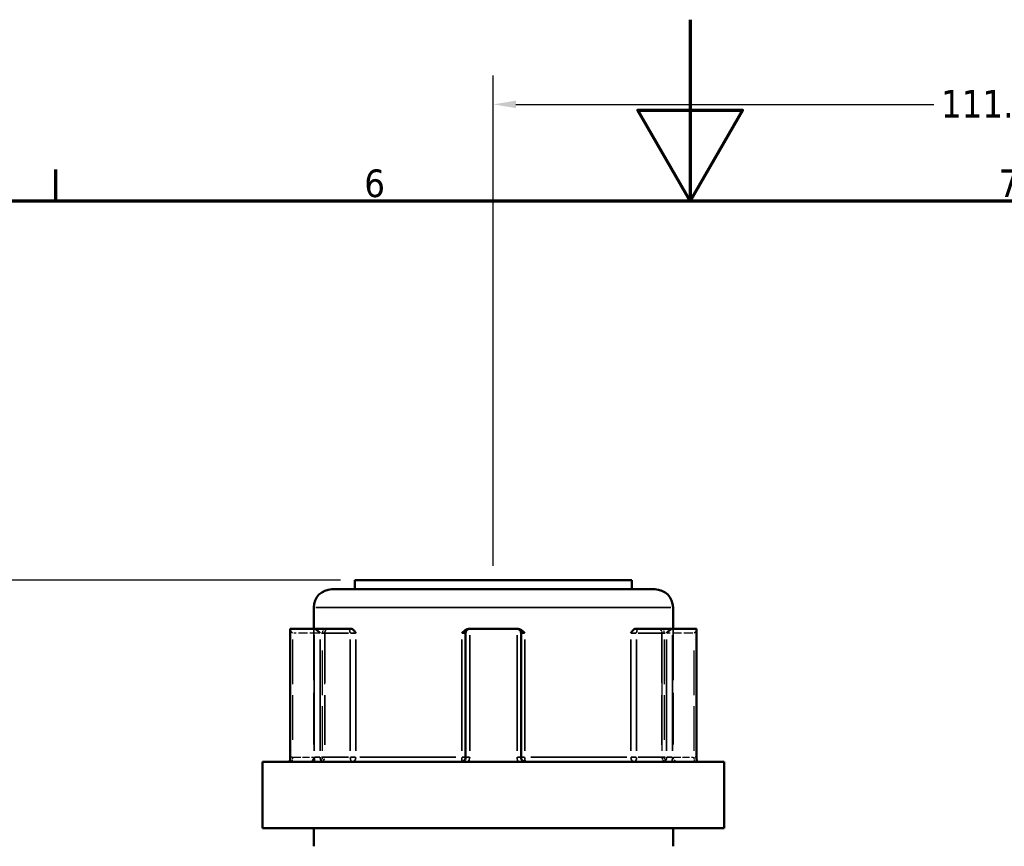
# Model space of a CAD drawing. Header units: millimetres. Extents: x 0 to 926, y 0 to 970.
# Tile 6 of 17: x 346 to 455, y 503 to 594. Entities that reach past the tile are written whole.
import ezdxf

# ---------------------------------------------------------------- set-up
doc = ezdxf.new("R2010")
doc.units = ezdxf.units.MM
doc.linetypes.add('DASHED', pattern=[0.2067, 0.1654, -0.0413])
for name, color, linetype, lineweight in [('Border (ANSI)', 7, 'Continuous', 70), ('Dimension (ANSI)', 7, 'Continuous', 25), ('Hidden (ANSI)', 7, 'DASHED', 35), ('Hidden Narrow (ANSI)', 7, 'DASHED', 25), ('Visible (ANSI)', 7, 'Continuous', 50), ('Visible Narrow (ANSI)', 7, 'Continuous', 35)]:
    doc.layers.add(name, color=color, linetype=linetype, lineweight=lineweight)
doc.styles.add('Note Text (ANSI)', font='tahoma.ttf')
doc.dimstyles.new('Default - mm (ANSI)', dxfattribs={"dimtxt": 3.048, "dimasz": 2.5, "dimexe": 3.175, "dimexo": 1.6002, "dimgap": 0.8, "dimtad": 0, "dimtoh": 1, "dimrnd": 1e-08, "dimzin": 4, "dimdsep": 46, "dimtxsty": 'Note Text (ANSI)', "dimcen": 0.09, "dimdle": 10, "dimclrd": 256, "dimclre": 256, "dimclrt": 256, "dimadec": 1, "dimazin": 1, "dimtfac": 1, "dimtofl": 0, "dimtmove": 0, "dimatfit": 3, "dimfxl": 1, "dimtolj": 1, "dimtzin": 4, "dimlwd": -1, "dimlwe": -1, "dimarcsym": 0})

# ---------------------------------------------------------------- blocks, each defined once
blk = doc.blocks.new('Borders Default Border')
at = {"layer": 'Border (ANSI)'}
blk.add_line((350.42, 574), (350.42, 577.45), dxfattribs=at)
at = {"layer": 'Border (ANSI)', "flags": 128}
for points in [[(420.5, 594), (420.5, 574), (414.73, 584), (426.27, 584), (420.5, 574)], [(20, 20), (20, 574), (821, 574), (821, 20), (20, 20)]]:
    blk.add_lwpolyline(points, dxfattribs=at)
at = {"layer": 'Border (ANSI)', "char_height": 3.05, "attachment_point": 7, "style": 'Note Text (ANSI)'}
for s, insert in [('6', (384.49, 574.34)), ('7', (454.6, 574.4))]:
    blk.add_mtext(s, dxfattribs=dict(at, insert=insert))
blk = doc.blocks.new('*D8')
at = {"layer": 'Defpoints', "color": 0, "transparency": 16777216}
for p in [(253.84, 532.06), (383.45, 532.06), (399.14, 242.06)]:
    blk.add_point(p, dxfattribs=at)
at = {"layer": 'Dimension (ANSI)', "transparency": 16777216}
for p, q in [((381.85, 532.06), (250.66, 532.06)), ((253.84, 529.56), (253.84, 424.02)), ((253.84, 244.56), (253.84, 410.11)), ((397.54, 242.06), (250.66, 242.06))]:
    blk.add_line(p, q, dxfattribs=at)
for points in [[(253.42, 529.56), (254.25, 529.56), (253.84, 532.06)], [(253.42, 244.56), (254.25, 244.56), (253.84, 242.06)]]:
    blk.add_solid(points, dxfattribs=at)
at = {"layer": 'Dimension (ANSI)', "transparency": 16777216, "insert": (252.24, 410.91), "char_height": 3.048, "attachment_point": 1, "rotation": 90, "style": 'Note Text (ANSI)'}
blk.add_mtext('\\A1;289.99', dxfattribs=at)
blk = doc.blocks.new('*D10')
at = {"layer": 'Defpoints', "color": 0, "transparency": 16777216}
for p in [(509.75, 584.64), (398.75, 532.06), (509.75, 500.09)]:
    blk.add_point(p, dxfattribs=at)
at = {"layer": 'Dimension (ANSI)', "transparency": 16777216}
for p, q in [((398.75, 533.66), (398.75, 587.82)), ((509.75, 501.69), (509.75, 587.82)), ((401.25, 584.64), (447.41, 584.64)), ((507.25, 584.64), (461.09, 584.64))]:
    blk.add_line(p, q, dxfattribs=at)
for points in [[(401.25, 585.06), (401.25, 584.23), (398.75, 584.64)], [(507.25, 585.06), (507.25, 584.23), (509.75, 584.64)]]:
    blk.add_solid(points, dxfattribs=at)
at = {"layer": 'Dimension (ANSI)', "transparency": 16777216, "insert": (448.21, 586.23), "char_height": 3.048, "attachment_point": 1, "style": 'Note Text (ANSI)'}
blk.add_mtext('\\A1;111.00', dxfattribs=at)

msp = doc.modelspace()

# ---------------------------------------------------------------- linework, layer by layer
at = {"layer": 'Hidden (ANSI)', "ltscale": 34.3493}
for p, q in [((378.903, 526.705), (378.903, 512.505)), ((418.603, 526.705), (418.603, 512.505))]:
    msp.add_line(p, q, dxfattribs=at)
at = {"layer": 'Hidden (ANSI)', "ltscale": 33.139816}
for p, q in [((380.122, 526.205), (380.122, 512.505)), ((417.385, 526.205), (417.385, 512.505))]:
    msp.add_line(p, q, dxfattribs=at)
at = {"layer": 'Hidden (ANSI)', "ltscale": 0.346335}
for centre, start, end in [((380.622, 526.205), 159.15758, 180), ((416.885, 526.205), 0, 20.84242)]:
    msp.add_arc(centre, 0.5, start, end, dxfattribs=at)
at = {"layer": 'Hidden (ANSI)', "ltscale": 1.495845}
for centre, start, end in [((378.403, 512.505), 270, 0), ((379.622, 512.505), 270, 0), ((417.885, 512.505), 180, 270), ((419.103, 512.505), 180, 270)]:
    msp.add_arc(centre, 0.5, start, end, dxfattribs=at)
at = {"layer": 'Hidden (ANSI)', "ltscale": 1.29952}
for centre, major_axis, start_param, end_param in [((376.807, 526.205), (-0.483, 0.483), 0.2617994, 1.3089969), ((420.699, 526.205), (-0.483, -0.483), 1.8325957, 2.8797933)]:
    msp.add_ellipse(centre, major_axis=major_axis, ratio=0.2679492, start_param=start_param, end_param=end_param, dxfattribs=at)
at = {"layer": 'Hidden (ANSI)', "ltscale": 1.940749}
for points, knots in [([(380.092, 526.205), (380.092, 526.206), (380.092, 526.207), (380.128, 526.313), (380.163, 526.414), (380.231, 526.558), (380.265, 526.619), (380.336, 526.688), (380.368, 526.705), (380.4, 526.705)], [-0.000316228, -0.000316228, -0.000316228, -0.000316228, 0, 0, 0.044767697, 0.044767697, 0.076339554, 0.076339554, 0.09939515, 0.09939515, 0.09939515, 0.09939515]), ([(417.106, 526.705), (417.139, 526.705), (417.171, 526.688), (417.242, 526.619), (417.276, 526.558), (417.344, 526.414), (417.379, 526.313), (417.415, 526.207), (417.415, 526.206), (417.415, 526.205)], [0.236796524, 0.236796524, 0.236796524, 0.236796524, 0.258427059, 0.258427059, 0.288047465, 0.288047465, 0.330048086, 0.330048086, 0.330344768, 0.330344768, 0.330344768, 0.330344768])]:
    msp.add_open_spline(points, degree=3, knots=knots, dxfattribs=at)
at = {"layer": 'Hidden Narrow (ANSI)', "ltscale": 29.825834}
for p, q in [((376.557, 525.52), (376.557, 513.19)), ((379.872, 513.19), (379.872, 525.52)), ((380.092, 525.52), (380.092, 513.19)), ((417.415, 513.19), (417.415, 525.52)), ((417.635, 525.52), (417.635, 513.19)), ((420.949, 513.19), (420.949, 525.52))]:
    msp.add_line(p, q, dxfattribs=at)
at = {"layer": 'Hidden Narrow (ANSI)', "ltscale": 6.056921}
for p, q in [((379.464, 526.205), (376.71, 526.205)), ((420.796, 526.205), (418.042, 526.205))]:
    msp.add_line(p, q, dxfattribs=at)
at = {"layer": 'Hidden Narrow (ANSI)', "ltscale": 0.540283}
for p, q in [((376.544, 512.505), (376.357, 512.505)), ((421.15, 512.505), (420.963, 512.505))]:
    msp.add_line(p, q, dxfattribs=at)
at = {"layer": 'Hidden Narrow (ANSI)', "ltscale": 4.762628}
for p, q in [((376.678, 512.505), (378.843, 512.505)), ((418.664, 512.505), (420.829, 512.505))]:
    msp.add_line(p, q, dxfattribs=at)
at = {"layer": 'Hidden Narrow (ANSI)', "ltscale": 1.346251}
for centre, major_axis, ratio, start_param, end_param in [((380.122, 526.205), (0, 0.5), 0.5, 0.0785398, 1.4922565), ((417.385, 526.205), (0, 0.5), 0.5, 4.7909288, 6.2046455), ((379.622, 512.505), (0, -0.5), 0.5, 0.0785398, 1.4922565), ((379.622, 512.505), (0, -0.5), 0.94014, 0.0785398, 1.4922565), ((417.885, 512.505), (0, -0.5), 0.94014, 4.7909288, 6.2046455), ((417.885, 512.505), (0, -0.5), 0.5, 4.7909288, 6.2046455)]:
    msp.add_ellipse(centre, major_axis=major_axis, ratio=ratio, start_param=start_param, end_param=end_param, dxfattribs=at)
at = {"layer": 'Hidden Narrow (ANSI)', "ltscale": 1.368955}
for points, knots in [([(376.557, 512.505), (376.557, 512.473), (376.556, 512.441), (376.551, 512.358), (376.546, 512.309), (376.528, 512.205), (376.515, 512.153), (376.48, 512.058), (376.458, 512.023), (376.431, 512.007), (376.425, 512.005), (376.419, 512.005)], [0, 0, 0, 0, 0.01936722, 0.01936722, 0.05035476, 0.05035476, 0.09063857, 0.09063857, 0.14300752, 0.14300752, 0.15775689, 0.15775689, 0.15775689, 0.15775689]), ([(421.088, 512.005), (421.082, 512.005), (421.076, 512.007), (421.049, 512.023), (421.026, 512.058), (420.992, 512.153), (420.979, 512.205), (420.961, 512.309), (420.955, 512.358), (420.95, 512.441), (420.949, 512.473), (420.949, 512.505)], [-0.78964294, -0.78964294, -0.78964294, -0.78964294, -0.77489403, -0.77489403, -0.72252491, -0.72252491, -0.68224097, -0.68224097, -0.65125333, -0.65125333, -0.63188605, -0.63188605, -0.63188605, -0.63188605])]:
    msp.add_open_spline(points, degree=3, knots=knots, dxfattribs=at)
at = {"layer": 'Visible (ANSI)'}
for p, q in [((383.453, 532.055), (414.053, 532.055)), ((383.453, 532.055), (383.453, 531.055)), ((414.053, 532.055), (414.053, 531.055)), ((380.903, 531.055), (416.603, 531.055)), ((378.903, 529.055), (378.903, 526.705)), ((418.603, 529.055), (418.603, 526.705)), ((376.307, 526.638), (376.307, 512.505)), ((376.372, 526.705), (378.932, 526.705)), ((382.682, 526.705), (378.932, 526.705)), ((383.028, 526.705), (382.682, 526.705)), ((396.193, 526.705), (396.126, 526.705)), ((396.193, 526.705), (401.313, 526.705)), ((401.381, 526.705), (401.313, 526.705)), ((414.825, 526.705), (414.479, 526.705)), ((418.575, 526.705), (414.825, 526.705)), ((418.575, 526.705), (421.135, 526.705)), ((421.199, 512.505), (421.199, 526.638)), ((395.693, 526.205), (395.693, 512.505)), ((401.813, 512.505), (401.813, 526.205)), ((373.253, 512.005), (424.253, 512.005)), ((373.253, 512.005), (373.253, 504.655)), ((424.253, 512.005), (424.253, 504.655)), ((373.253, 504.655), (424.253, 504.655)), ((378.903, 504.655), (378.903, 502.655)), ((418.603, 504.655), (418.603, 502.655))]:
    msp.add_line(p, q, dxfattribs=at)
for centre, radius, start, end in [((380.903, 529.055), 2, 90, 180), ((416.603, 529.055), 2, 0, 90), ((396.193, 526.205), 0.5, 96.1232, 180), ((401.313, 526.205), 0.5, 0, 83.8768)]:
    msp.add_arc(centre, radius, start, end, dxfattribs=at)
for centre, major_axis, start_param, end_param in [((376.807, 526.205), (-0.483, 0.483), 6.1282559, 6.5449847), ((379.367, 526.205), (0.483, -0.483), 1.3089969, 2.7729233), ((418.139, 526.205), (0.483, 0.483), 0.3686694, 1.8325957), ((420.699, 526.205), (-0.483, -0.483), 2.8797933, 3.2965221)]:
    msp.add_ellipse(centre, major_axis=major_axis, ratio=0.2679492, start_param=start_param, end_param=end_param, dxfattribs=at)
for points in [[(376.35, 526.702), (376.357, 526.704), (376.365, 526.705), (376.372, 526.705)], [(378.932, 526.705), (378.942, 526.705), (378.953, 526.704), (378.964, 526.702)], [(396.14, 526.702), (396.158, 526.704), (396.176, 526.705), (396.193, 526.705)], [(401.313, 526.705), (401.331, 526.705), (401.349, 526.704), (401.367, 526.702)], [(418.543, 526.702), (418.554, 526.704), (418.565, 526.705), (418.575, 526.705)], [(421.135, 526.705), (421.142, 526.705), (421.149, 526.704), (421.157, 526.702)]]:
    msp.add_open_spline(points, degree=3, dxfattribs=at)
for points, knots in [([(383.028, 526.705), (383.08, 526.705), (383.132, 526.688), (383.251, 526.619), (383.311, 526.558), (383.432, 526.414), (383.495, 526.313), (383.563, 526.207), (383.564, 526.206), (383.564, 526.205)], [0.23679672, 0.23679672, 0.23679672, 0.23679672, 0.258427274, 0.258427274, 0.288047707, 0.288047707, 0.330048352, 0.330048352, 0.330345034, 0.330345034, 0.330345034, 0.330345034]), ([(395.281, 526.205), (395.282, 526.206), (395.282, 526.207), (395.386, 526.313), (395.485, 526.414), (395.673, 526.558), (395.768, 526.619), (395.957, 526.688), (396.041, 526.705), (396.126, 526.705)], [-0.000316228, -0.000316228, -0.000316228, -0.000316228, 0, 0, 0.044767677, 0.044767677, 0.076339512, 0.076339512, 0.099395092, 0.099395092, 0.099395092, 0.099395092]), ([(401.381, 526.705), (401.466, 526.705), (401.549, 526.688), (401.739, 526.619), (401.834, 526.558), (402.022, 526.414), (402.121, 526.313), (402.224, 526.207), (402.225, 526.206), (402.226, 526.205)], [0.236796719, 0.236796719, 0.236796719, 0.236796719, 0.258427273, 0.258427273, 0.288047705, 0.288047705, 0.33004835, 0.33004835, 0.330345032, 0.330345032, 0.330345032, 0.330345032]), ([(413.943, 526.205), (413.943, 526.206), (413.944, 526.207), (414.012, 526.313), (414.075, 526.414), (414.196, 526.558), (414.256, 526.619), (414.375, 526.688), (414.427, 526.705), (414.479, 526.705)], [-0.000316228, -0.000316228, -0.000316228, -0.000316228, 0, 0, 0.044767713, 0.044767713, 0.076339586, 0.076339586, 0.099395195, 0.099395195, 0.099395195, 0.099395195]), ([(376.233, 512.005), (376.241, 512.027), (376.249, 512.053), (376.264, 512.109), (376.271, 512.14), (376.284, 512.206), (376.289, 512.241), (376.298, 512.313), (376.302, 512.351), (376.306, 512.427), (376.307, 512.466), (376.307, 512.505)], [-0.073246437, -0.073246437, -0.073246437, -0.073246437, -0.05859715, -0.05859715, -0.043947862, -0.043947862, -0.029298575, -0.029298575, -0.014649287, -0.014649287, 0, 0, 0, 0]), ([(395.693, 512.505), (395.693, 512.456), (395.686, 512.408), (395.65, 512.286), (395.61, 512.217), (395.487, 512.088), (395.395, 512.037), (395.263, 512.009), (395.228, 512.005), (395.193, 512.005)], [-0.2354349, -0.2354349, -0.2354349, -0.2354349, -0.20621481, -0.20621481, -0.15946266, -0.15946266, -0.09868487, -0.09868487, -0.07767797, -0.07767797, -0.07767797, -0.07767797]), ([(402.313, 512.005), (402.289, 512.005), (402.265, 512.007), (402.155, 512.023), (402.073, 512.058), (401.952, 512.153), (401.908, 512.205), (401.851, 512.309), (401.833, 512.358), (401.817, 512.441), (401.813, 512.473), (401.813, 512.505)], [-0.78964304, -0.78964304, -0.78964304, -0.78964304, -0.77486935, -0.77486935, -0.72250929, -0.72250929, -0.68223232, -0.68223232, -0.65125004, -0.65125004, -0.63188611, -0.63188611, -0.63188611, -0.63188611]), ([(421.199, 512.505), (421.199, 512.466), (421.201, 512.427), (421.205, 512.351), (421.209, 512.313), (421.217, 512.241), (421.223, 512.206), (421.235, 512.14), (421.242, 512.109), (421.257, 512.053), (421.265, 512.027), (421.273, 512.005)], [0.63188605, 0.63188605, 0.63188605, 0.63188605, 0.646535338, 0.646535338, 0.661184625, 0.661184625, 0.675833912, 0.675833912, 0.6904832, 0.6904832, 0.705132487, 0.705132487, 0.705132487, 0.705132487])]:
    msp.add_open_spline(points, degree=3, knots=knots, dxfattribs=at)
at = {"layer": 'Visible Narrow (ANSI)'}
for p, q in [((418.359, 529.055), (379.148, 529.055)), ((376.35, 513.215), (376.35, 525.992)), ((378.964, 525.992), (378.964, 513.215)), ((379.617, 513.19), (379.617, 525.52)), ((379.783, 526.205), (382.766, 526.205)), ((382.932, 525.52), (382.932, 513.19)), ((382.962, 526.205), (383.541, 526.205)), ((383.564, 513.19), (383.564, 525.52)), ((395.281, 525.52), (395.281, 513.19)), ((395.315, 526.205), (395.692, 526.205)), ((396.14, 513.215), (396.14, 525.992)), ((401.367, 525.992), (401.367, 513.215)), ((401.815, 526.205), (402.192, 526.205)), ((402.226, 513.19), (402.226, 525.52)), ((413.943, 525.52), (413.943, 513.19)), ((413.966, 526.205), (414.544, 526.205)), ((414.575, 513.19), (414.575, 525.52)), ((414.741, 526.205), (417.724, 526.205)), ((417.889, 525.52), (417.889, 513.19)), ((418.543, 513.215), (418.543, 525.992)), ((421.157, 525.992), (421.157, 513.215)), ((376.346, 512.505), (376.307, 512.505)), ((379.585, 512.505), (378.986, 512.505)), ((382.766, 512.505), (379.783, 512.505)), ((383.541, 512.505), (382.962, 512.505)), ((384.018, 512.505), (394.603, 512.505)), ((395.692, 512.505), (395.315, 512.505)), ((396.104, 512.505), (395.695, 512.505)), ((401.812, 512.505), (401.403, 512.505)), ((402.192, 512.505), (401.815, 512.505)), ((402.903, 512.505), (413.489, 512.505)), ((414.544, 512.505), (413.966, 512.505)), ((417.724, 512.505), (414.741, 512.505)), ((418.521, 512.505), (417.922, 512.505)), ((421.199, 512.505), (421.161, 512.505))]:
    msp.add_line(p, q, dxfattribs=at)
for centre, major_axis, ratio, start_param, end_param in [((382.682, 526.205), (0, 0.5), 0.5, 4.7909288, 6.2046455), ((414.825, 526.205), (0, 0.5), 0.5, 0.0785398, 1.4922565), ((383.182, 512.505), (0, -0.5), 0.5, 4.7909288, 6.2046455), ((383.182, 512.505), (0, -0.5), 0.7652014, 0.0785398, 1.4922565), ((395.193, 512.505), (0, -0.5), 0.1749386, 0.0785398, 1.4922565), ((402.313, 512.505), (0, -0.5), 0.1749386, 4.7909288, 6.2046455), ((414.325, 512.505), (0, -0.5), 0.7652014, 4.7909288, 6.2046455), ((414.325, 512.505), (0, -0.5), 0.5, 0.0785398, 1.4922565)]:
    msp.add_ellipse(centre, major_axis=major_axis, ratio=ratio, start_param=start_param, end_param=end_param, dxfattribs=at)
for points, knots in [([(376.295, 512.005), (376.296, 512.011), (376.298, 512.017), (376.319, 512.113), (376.334, 512.211), (376.348, 512.376), (376.35, 512.441), (376.35, 512.505)], [-0.052385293, -0.052385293, -0.052385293, -0.052385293, -0.05035476, -0.05035476, -0.019367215, -0.019367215, 0, 0, 0, 0]), ([(378.964, 512.505), (378.964, 512.441), (378.967, 512.376), (378.987, 512.211), (379.009, 512.113), (379.041, 512.017), (379.043, 512.011), (379.045, 512.005)], [0.631886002, 0.631886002, 0.631886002, 0.631886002, 0.65125392, 0.65125392, 0.682242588, 0.682242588, 0.684271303, 0.684271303, 0.684271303, 0.684271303]), ([(379.979, 512.005), (379.96, 512.005), (379.942, 512.007), (379.86, 512.023), (379.8, 512.058), (379.714, 512.153), (379.683, 512.205), (379.643, 512.309), (379.631, 512.358), (379.62, 512.441), (379.617, 512.473), (379.617, 512.505)], [-0.78964289, -0.78964289, -0.78964289, -0.78964289, -0.77489871, -0.77489871, -0.72252786, -0.72252786, -0.68224259, -0.68224259, -0.65125392, -0.65125392, -0.631886, -0.631886, -0.631886, -0.631886]), ([(396.003, 512.005), (396.043, 512.072), (396.074, 512.143), (396.125, 512.31), (396.14, 512.408), (396.14, 512.505)], [0.183049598, 0.183049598, 0.183049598, 0.183049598, 0.206214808, 0.206214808, 0.235434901, 0.235434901, 0.235434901, 0.235434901]), ([(401.367, 512.505), (401.367, 512.441), (401.373, 512.376), (401.406, 512.211), (401.443, 512.113), (401.497, 512.017), (401.5, 512.011), (401.504, 512.005)], [0.631886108, 0.631886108, 0.631886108, 0.631886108, 0.651250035, 0.651250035, 0.682232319, 0.682232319, 0.684271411, 0.684271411, 0.684271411, 0.684271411]), ([(417.889, 512.505), (417.889, 512.456), (417.885, 512.408), (417.859, 512.286), (417.832, 512.217), (417.745, 512.088), (417.679, 512.037), (417.58, 512.009), (417.554, 512.005), (417.528, 512.005)], [-0.31350591, -0.31350591, -0.31350591, -0.31350591, -0.28428582, -0.28428582, -0.23753367, -0.23753367, -0.17675588, -0.17675588, -0.15574903, -0.15574903, -0.15574903, -0.15574903]), ([(418.462, 512.005), (418.485, 512.072), (418.504, 512.143), (418.535, 512.31), (418.543, 512.408), (418.543, 512.505)], [0.261120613, 0.261120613, 0.261120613, 0.261120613, 0.28428582, 0.28428582, 0.313505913, 0.313505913, 0.313505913, 0.313505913]), ([(421.157, 512.505), (421.157, 512.441), (421.159, 512.376), (421.173, 512.211), (421.187, 512.113), (421.209, 512.017), (421.211, 512.011), (421.212, 512.005)], [0.63188605, 0.63188605, 0.63188605, 0.63188605, 0.651253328, 0.651253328, 0.682240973, 0.682240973, 0.684271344, 0.684271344, 0.684271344, 0.684271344])]:
    msp.add_open_spline(points, degree=3, knots=knots, dxfattribs=at)

# ---------------------------------------------------------------- block references
msp.add_blockref('Borders Default Border', (0, 0))

# ---------------------------------------------------------------- dimensions: what is measured, and where the dimension line sits
at = {"layer": 'Dimension (ANSI)'}
dim = msp.add_linear_dim(base=(509.753, 584.642), p1=(398.753, 532.055), p2=(509.753, 500.088), dimstyle='Default - mm (ANSI)', override={"dimgap": 0.8, "dimtoh": 0, "dimdec": 2, "dimtol": 0, "dimlim": 0, "dimtp": 0, "dimtm": 0, "dimtdec": 2, "dimatfit": 1}, dxfattribs=at)
dim.commit()
dim.dimension.update_dxf_attribs({"geometry": '*D10', "text_midpoint": (454.253, 584.642), "dimtype": 160})
dim = msp.add_linear_dim(base=(253.837, 532.055), p1=(399.136, 242.063), p2=(383.453, 532.055), angle=90, dimstyle='Default - mm (ANSI)', override={"dimgap": 0.8, "dimtoh": 0, "dimdec": 2, "dimtol": 0, "dimlim": 0, "dimtp": 0, "dimtm": 0, "dimtdec": 2, "dimatfit": 1}, dxfattribs=at)
dim.commit()
dim.dimension.update_dxf_attribs({"geometry": '*D8', "text_midpoint": (253.837, 417.063), "dimtype": 160})

doc.saveas('drawing.dxf')
